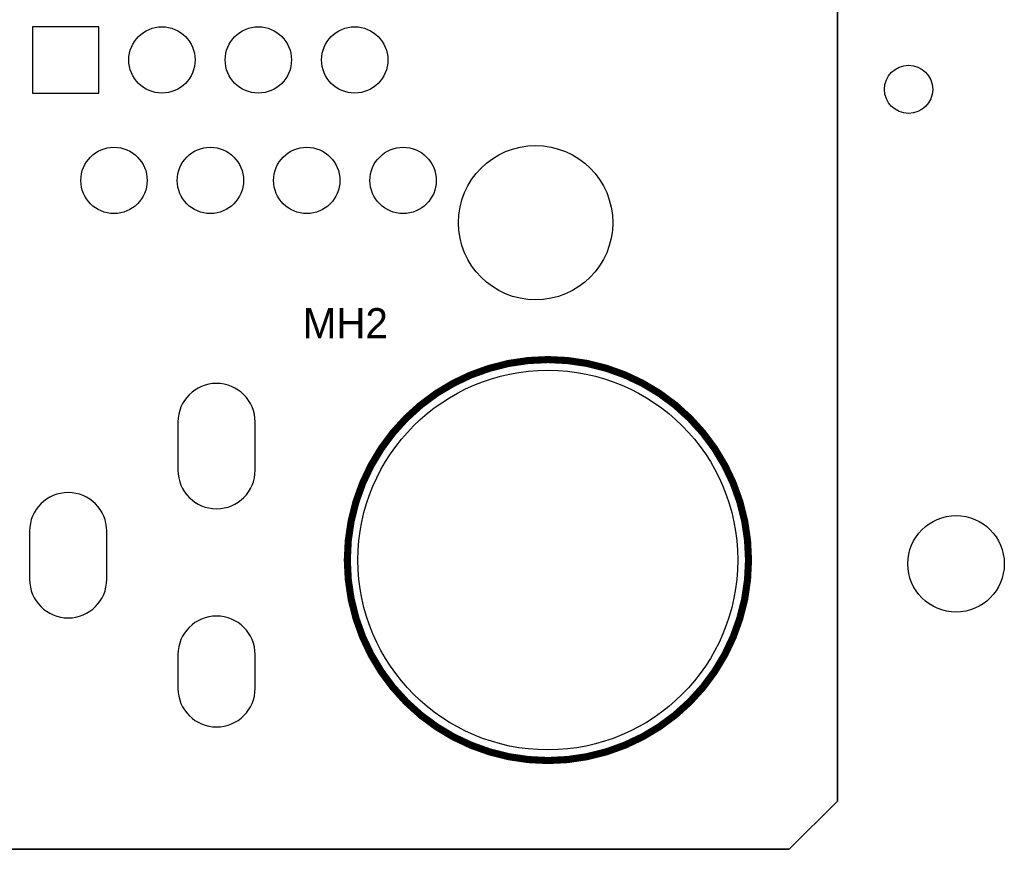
# Model space of a CAD drawing. Extents: x -53 to 531, y -106 to 304.
# Tile 26 of 65: x 161 to 181, y 0 to 17. Entities that reach past the tile are written whole.
import ezdxf
from ezdxf.enums import TextEntityAlignment as Align

# ---------------------------------------------------------------- set-up
doc = ezdxf.new("R2010")
doc.units = 0
for name, color, linetype in [('BOARD_GEOMETRY_OUTLINE', 3, 'CONTINUOUS'), ('PACKAGE_GEOMETRY_SILKSCREEN_TOP', 4, 'CONTINUOUS'), ('PIN_TOP', 5, 'CONTINUOUS'), ('REF_DES_SILKSCREEN_TOP', 6, 'CONTINUOUS')]:
    doc.layers.add(name, color=color, linetype=linetype)

msp = doc.modelspace()

# ---------------------------------------------------------------- linework, layer by layer
at = {"layer": 'BOARD_GEOMETRY_OUTLINE'}
msp.add_lwpolyline([(177.8, 1.016), (176.784, 0), (175.33874, 0), (1.524, 0), (1.016, 0), (0, 1.016), (0, 2.921), (0, 116.84), (0, 118.364), (1.016, 119.38), (2.54, 119.38), (174.93234, 119.38), (176.784, 119.38), (177.8, 118.364), (177.8, 116.80444), (177.8, 4.445), (177.8, 4.572)], close=True, dxfattribs=at)
for points in [[(177.8, 4.445), (177.8, 116.80444)], [(177.8, 4.445), (177.8, 116.80444)], [(175.33874, 0), (176.784, 0), (177.8, 1.016), (177.8, 4.572)], [(1.524, 0), (175.33874, 0)]]:
    msp.add_lwpolyline(points, dxfattribs=at)
at = {"layer": 'PACKAGE_GEOMETRY_SILKSCREEN_TOP', "const_width": 0.150114}
msp.add_lwpolyline([(175.929036, 6.096, 1), (167.478964, 6.096, 1), (175.929036, 6.096)], format="xyb", dxfattribs=at)
at = {"layer": 'PIN_TOP'}
msp.add_lwpolyline([(162.243516, 17.334484), (160.846516, 17.334484), (160.846516, 15.937484), (162.243516, 15.937484)], close=True, dxfattribs=at)
for points in [[(163.912296, 9.00557), (163.912296, 7.98957, 1), (165.537896, 7.98957), (165.537896, 9.00557, 1)], [(160.787334, 6.7056), (160.787334, 5.6896, 1), (162.412934, 5.6896), (162.412934, 6.7056, 1)], [(163.912296, 4.10337), (163.912296, 3.39217, 1), (165.537896, 3.39217), (165.537896, 4.10337, 1)]]:
    msp.add_lwpolyline(points, format="xyb", close=True, dxfattribs=at)
for centre, radius in [((163.574984, 16.635984), 0.6985), ((165.604952, 16.635984), 0.6985), ((167.63492, 16.635984), 0.6985), ((179.300124, 16.01597), 0.508), ((162.56508, 14.095984), 0.6985), ((164.595048, 14.095984), 0.6985), ((166.625016, 14.095984), 0.6985), ((168.654984, 14.095984), 0.6985), ((171.44492, 13.205968), 1.6256), ((171.704, 6.096), 3.999992), ((180.300122, 6.01599), 1.016)]:
    msp.add_circle(centre, radius, dxfattribs=at)

# ---------------------------------------------------------------- texts
at = {"layer": 'REF_DES_SILKSCREEN_TOP', "width": 1.0004}
msp.add_text('MH2', height=0.635, dxfattribs=at).set_placement((167.4368, 10.7696), align=Align.CENTER)

doc.saveas('drawing.dxf')
